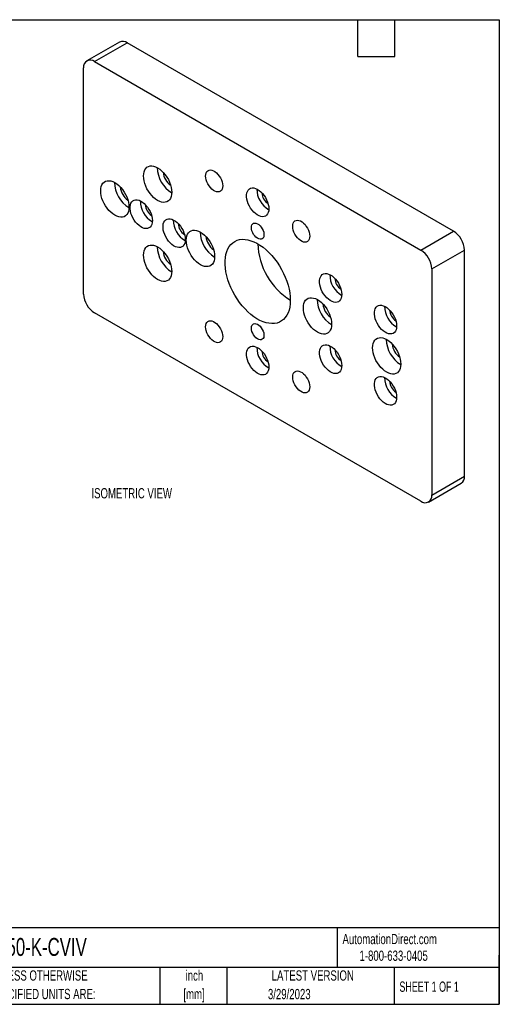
# Model space of a CAD drawing. Header units: inches. Extents: x 0.5 to 21.5, y 0.5 to 16.5.
# Tile 3 of 3: x 13.7 to 21.5, y 0.5 to 16.5. Entities that reach past the tile are written whole.
import ezdxf

# ---------------------------------------------------------------- set-up
doc = ezdxf.new("R2010")
doc.units = ezdxf.units.IN
doc.header["$LTSCALE"] = 2
doc.header["$MEASUREMENT"] = 0
doc.layers.add('TEXT', color=140, linetype='Continuous', lineweight=25)
doc.styles.add('SLDTEXTSTYLE0', font='TXT', dxfattribs={"width": 0.7})
doc.styles.add('SLDTEXTSTYLE1', font='TXT', dxfattribs={"width": 0.65})

# ---------------------------------------------------------------- blocks, each defined once
blk = doc.blocks.new('SW_NOTE_0_1')
at = {"layer": 'TEXT', "color": 0, "char_height": 0.1667, "attachment_point": 2, "style": 'SLDTEXTSTYLE0'}
for s, insert in [('inch', (0.25, 0.215)), ('[mm]', (0.244, -0.086))]:
    blk.add_mtext(s, dxfattribs=dict(at, insert=insert))
blk = doc.blocks.new('SW_NOTE_0_2')
at = {"layer": 'TEXT', "color": 0, "char_height": 0.16667, "attachment_point": 1, "style": 'SLDTEXTSTYLE0'}
for s, insert in [('UNLESS OTHERWISE', (0, 0.215)), ('SPECIFIED UNITS ARE:', (0, -0.086))]:
    blk.add_mtext(s, dxfattribs=dict(at, insert=insert))

msp = doc.modelspace()

# ---------------------------------------------------------------- linework, layer by layer
for p, q in [((15.327, 16.137), (14.797, 15.831)), ((14.922, 15.818), (15.452, 16.125)), ((20.756, 13.063), (15.452, 16.125)), ((14.745, 12.042), (14.745, 15.716)), ((14.922, 15.818), (20.225, 12.757)), ((20.225, 12.757), (20.756, 13.063)), ((20.402, 12.451), (20.933, 12.757)), ((20.933, 9.082), (20.933, 12.757)), ((20.402, 12.451), (20.402, 8.776)), ((20.225, 8.674), (14.922, 11.736)), ((20.35, 8.662), (20.881, 8.968)), ((20.402, 8.776), (20.933, 9.082))]:
    msp.add_line(p, q)
at = {"flags": 128}
for points in [[(16.178, 13.695), (16.175, 13.659), (16.168, 13.626), (16.157, 13.597), (16.141, 13.573), (16.122, 13.554), (16.098, 13.541), (16.072, 13.533), (16.043, 13.532), (16.013, 13.536), (15.981, 13.546), (15.948, 13.563), (15.915, 13.584), (15.883, 13.611), (15.853, 13.642), (15.824, 13.676), (15.798, 13.714), (15.774, 13.754), (15.755, 13.796), (15.739, 13.838), (15.728, 13.88), (15.721, 13.921), (15.718, 13.96), (15.721, 13.997), (15.728, 14.03), (15.739, 14.059), (15.755, 14.083), (15.774, 14.102), (15.798, 14.115), (15.824, 14.123), (15.853, 14.124), (15.883, 14.12), (15.915, 14.109), (15.948, 14.093), (15.981, 14.071), (16.013, 14.045), (16.043, 14.014), (16.072, 13.979), (16.098, 13.941), (16.122, 13.901), (16.141, 13.86), (16.157, 13.817), (16.168, 13.775), (16.175, 13.734), (16.178, 13.695)], [(17.005, 13.799), (17.003, 13.771), (16.996, 13.747), (16.984, 13.727), (16.969, 13.713), (16.95, 13.704), (16.928, 13.701), (16.905, 13.704), (16.879, 13.713), (16.854, 13.727), (16.829, 13.747), (16.805, 13.772), (16.783, 13.8), (16.764, 13.831), (16.749, 13.863), (16.738, 13.896), (16.731, 13.929), (16.728, 13.959), (16.731, 13.987), (16.738, 14.012), (16.749, 14.032), (16.764, 14.046), (16.783, 14.055), (16.805, 14.058), (16.829, 14.055), (16.854, 14.046), (16.879, 14.031), (16.905, 14.011), (16.928, 13.987), (16.95, 13.959), (16.969, 13.928), (16.984, 13.896), (16.996, 13.863), (17.003, 13.83), (17.005, 13.799)], [(15.482, 13.454), (15.479, 13.418), (15.472, 13.385), (15.461, 13.356), (15.445, 13.332), (15.426, 13.313), (15.402, 13.299), (15.376, 13.292), (15.347, 13.29), (15.317, 13.295), (15.285, 13.305), (15.252, 13.321), (15.219, 13.343), (15.187, 13.37), (15.157, 13.401), (15.128, 13.435), (15.102, 13.473), (15.078, 13.513), (15.059, 13.555), (15.043, 13.597), (15.032, 13.639), (15.025, 13.68), (15.022, 13.719), (15.025, 13.756), (15.032, 13.789), (15.043, 13.817), (15.059, 13.842), (15.078, 13.861), (15.102, 13.874), (15.128, 13.881), (15.157, 13.883), (15.187, 13.879), (15.219, 13.868), (15.252, 13.852), (15.285, 13.83), (15.317, 13.804), (15.347, 13.773), (15.376, 13.738), (15.402, 13.7), (15.426, 13.66), (15.445, 13.619), (15.461, 13.576), (15.472, 13.534), (15.479, 13.493), (15.482, 13.454)], [(17.755, 13.428), (17.752, 13.396), (17.745, 13.367), (17.734, 13.343), (17.718, 13.323), (17.699, 13.309), (17.677, 13.301), (17.651, 13.299), (17.624, 13.302), (17.596, 13.312), (17.566, 13.328), (17.538, 13.348), (17.51, 13.374), (17.483, 13.404), (17.459, 13.436), (17.438, 13.472), (17.421, 13.509), (17.407, 13.546), (17.398, 13.584), (17.393, 13.62), (17.393, 13.653), (17.398, 13.684), (17.407, 13.71), (17.421, 13.732), (17.438, 13.749), (17.459, 13.76), (17.483, 13.765), (17.51, 13.765), (17.538, 13.758), (17.566, 13.745), (17.596, 13.727), (17.624, 13.704), (17.651, 13.676), (17.677, 13.645), (17.699, 13.611), (17.718, 13.574), (17.734, 13.537), (17.745, 13.499), (17.752, 13.463), (17.755, 13.428)], [(15.862, 13.235), (15.859, 13.203), (15.852, 13.174), (15.841, 13.15), (15.825, 13.13), (15.806, 13.116), (15.784, 13.108), (15.758, 13.106), (15.731, 13.109), (15.703, 13.119), (15.673, 13.135), (15.645, 13.155), (15.617, 13.181), (15.59, 13.21), (15.566, 13.243), (15.545, 13.279), (15.528, 13.316), (15.514, 13.353), (15.505, 13.391), (15.5, 13.426), (15.5, 13.46), (15.505, 13.491), (15.514, 13.517), (15.528, 13.539), (15.545, 13.556), (15.566, 13.567), (15.59, 13.572), (15.617, 13.572), (15.645, 13.565), (15.673, 13.552), (15.703, 13.534), (15.731, 13.511), (15.758, 13.483), (15.784, 13.452), (15.806, 13.418), (15.825, 13.381), (15.841, 13.344), (15.852, 13.306), (15.859, 13.27), (15.862, 13.235)], [(16.396, 12.926), (16.394, 12.894), (16.387, 12.865), (16.375, 12.841), (16.36, 12.822), (16.341, 12.808), (16.318, 12.799), (16.293, 12.797), (16.266, 12.801), (16.237, 12.811), (16.208, 12.826), (16.179, 12.847), (16.151, 12.872), (16.125, 12.902), (16.101, 12.935), (16.08, 12.97), (16.062, 13.007), (16.049, 13.045), (16.04, 13.082), (16.035, 13.118), (16.035, 13.152), (16.04, 13.182), (16.049, 13.209), (16.062, 13.231), (16.08, 13.247), (16.101, 13.259), (16.125, 13.264), (16.151, 13.263), (16.179, 13.256), (16.208, 13.244), (16.237, 13.225), (16.266, 13.202), (16.293, 13.175), (16.318, 13.143), (16.341, 13.109), (16.36, 13.073), (16.375, 13.035), (16.387, 12.998), (16.394, 12.961), (16.396, 12.926)], [(17.471, 13.122), (17.474, 13.146), (17.481, 13.166), (17.492, 13.182), (17.507, 13.191), (17.526, 13.195), (17.546, 13.193), (17.568, 13.184), (17.59, 13.17), (17.612, 13.151), (17.631, 13.128), (17.648, 13.101), (17.662, 13.073), (17.671, 13.045), (17.676, 13.017), (17.676, 12.991), (17.671, 12.969), (17.662, 12.951), (17.648, 12.939), (17.631, 12.932), (17.612, 12.931), (17.59, 12.937), (17.568, 12.948), (17.546, 12.965), (17.526, 12.986), (17.507, 13.011), (17.492, 13.038), (17.481, 13.067), (17.474, 13.095), (17.471, 13.122)], [(18.419, 12.983), (18.417, 12.955), (18.41, 12.931), (18.399, 12.911), (18.383, 12.896), (18.364, 12.887), (18.343, 12.884), (18.319, 12.887), (18.294, 12.896), (18.268, 12.911), (18.243, 12.931), (18.219, 12.955), (18.197, 12.983), (18.179, 13.014), (18.163, 13.047), (18.152, 13.08), (18.145, 13.112), (18.142, 13.143), (18.145, 13.171), (18.152, 13.195), (18.163, 13.215), (18.179, 13.23), (18.197, 13.239), (18.219, 13.242), (18.243, 13.239), (18.268, 13.23), (18.294, 13.215), (18.319, 13.195), (18.343, 13.171), (18.364, 13.142), (18.383, 13.112), (18.399, 13.079), (18.41, 13.046), (18.417, 13.014), (18.419, 12.983)], [(16.874, 12.651), (16.871, 12.614), (16.864, 12.581), (16.853, 12.552), (16.837, 12.528), (16.818, 12.509), (16.794, 12.496), (16.768, 12.488), (16.739, 12.487), (16.709, 12.491), (16.677, 12.502), (16.644, 12.518), (16.611, 12.539), (16.579, 12.566), (16.549, 12.597), (16.52, 12.632), (16.494, 12.67), (16.47, 12.71), (16.451, 12.751), (16.435, 12.794), (16.424, 12.836), (16.417, 12.877), (16.414, 12.916), (16.417, 12.952), (16.424, 12.985), (16.435, 13.014), (16.451, 13.038), (16.47, 13.057), (16.494, 13.07), (16.52, 13.078), (16.549, 13.079), (16.579, 13.075), (16.611, 13.065), (16.644, 13.048), (16.677, 13.027), (16.709, 13), (16.739, 12.969), (16.768, 12.935), (16.794, 12.897), (16.818, 12.857), (16.837, 12.815), (16.853, 12.773), (16.864, 12.731), (16.871, 12.69), (16.874, 12.651)], [(16.178, 12.409), (16.175, 12.373), (16.168, 12.34), (16.157, 12.311), (16.141, 12.287), (16.122, 12.268), (16.098, 12.255), (16.072, 12.247), (16.043, 12.246), (16.013, 12.25), (15.981, 12.261), (15.948, 12.277), (15.915, 12.298), (15.883, 12.325), (15.853, 12.356), (15.824, 12.391), (15.798, 12.428), (15.774, 12.468), (15.755, 12.51), (15.739, 12.552), (15.728, 12.594), (15.721, 12.635), (15.718, 12.675), (15.721, 12.711), (15.728, 12.744), (15.739, 12.773), (15.755, 12.797), (15.774, 12.816), (15.798, 12.829), (15.824, 12.837), (15.853, 12.838), (15.883, 12.834), (15.915, 12.823), (15.948, 12.807), (15.981, 12.786), (16.013, 12.759), (16.043, 12.728), (16.072, 12.693), (16.098, 12.656), (16.122, 12.615), (16.141, 12.574), (16.157, 12.532), (16.168, 12.489), (16.175, 12.448), (16.178, 12.409)], [(18.104, 11.94), (18.102, 11.884), (18.095, 11.831), (18.083, 11.782), (18.067, 11.737), (18.047, 11.696), (18.022, 11.661), (17.994, 11.63), (17.962, 11.605), (17.926, 11.585), (17.888, 11.571), (17.846, 11.564), (17.802, 11.562), (17.756, 11.566), (17.709, 11.576), (17.66, 11.592), (17.611, 11.614), (17.561, 11.641), (17.512, 11.674), (17.463, 11.712), (17.415, 11.754), (17.368, 11.801), (17.323, 11.851), (17.28, 11.906), (17.24, 11.963), (17.203, 12.022), (17.169, 12.084), (17.139, 12.147), (17.112, 12.211), (17.09, 12.275), (17.072, 12.339), (17.058, 12.402), (17.049, 12.464), (17.044, 12.523), (17.044, 12.581), (17.049, 12.635), (17.058, 12.686), (17.072, 12.734), (17.09, 12.776), (17.112, 12.815), (17.139, 12.848), (17.169, 12.876), (17.203, 12.898), (17.24, 12.915), (17.28, 12.926), (17.323, 12.931), (17.368, 12.93), (17.415, 12.922), (17.463, 12.909), (17.512, 12.89), (17.561, 12.866), (17.611, 12.836), (17.66, 12.801), (17.709, 12.76), (17.756, 12.716), (17.802, 12.667), (17.846, 12.615), (17.888, 12.559), (17.926, 12.501), (17.962, 12.44), (17.994, 12.378), (18.022, 12.314), (18.047, 12.25), (18.067, 12.186), (18.083, 12.122), (18.095, 12.06), (18.102, 11.999), (18.104, 11.94)], [(18.941, 12.036), (18.938, 12.004), (18.931, 11.975), (18.92, 11.951), (18.904, 11.931), (18.885, 11.917), (18.863, 11.909), (18.837, 11.907), (18.81, 11.911), (18.782, 11.92), (18.752, 11.936), (18.724, 11.957), (18.696, 11.982), (18.669, 12.012), (18.645, 12.045), (18.624, 12.08), (18.607, 12.117), (18.593, 12.155), (18.584, 12.192), (18.579, 12.228), (18.579, 12.261), (18.584, 12.292), (18.593, 12.318), (18.607, 12.34), (18.624, 12.357), (18.645, 12.368), (18.669, 12.374), (18.696, 12.373), (18.724, 12.366), (18.752, 12.353), (18.782, 12.335), (18.81, 12.312), (18.837, 12.284), (18.863, 12.253), (18.885, 12.219), (18.904, 12.182), (18.92, 12.145), (18.931, 12.107), (18.938, 12.071), (18.941, 12.036)], [(18.775, 11.553), (18.773, 11.516), (18.766, 11.484), (18.754, 11.455), (18.739, 11.431), (18.719, 11.412), (18.696, 11.398), (18.67, 11.391), (18.641, 11.389), (18.61, 11.394), (18.578, 11.404), (18.545, 11.42), (18.513, 11.442), (18.481, 11.468), (18.45, 11.499), (18.421, 11.534), (18.395, 11.572), (18.372, 11.612), (18.352, 11.654), (18.336, 11.696), (18.325, 11.738), (18.318, 11.779), (18.316, 11.818), (18.318, 11.854), (18.325, 11.887), (18.336, 11.916), (18.352, 11.94), (18.372, 11.959), (18.395, 11.973), (18.421, 11.98), (18.45, 11.982), (18.481, 11.977), (18.513, 11.967), (18.545, 11.951), (18.578, 11.929), (18.61, 11.903), (18.641, 11.872), (18.67, 11.837), (18.696, 11.799), (18.719, 11.759), (18.739, 11.717), (18.754, 11.675), (18.766, 11.633), (18.773, 11.592), (18.775, 11.553)], [(19.832, 11.522), (19.829, 11.489), (19.822, 11.461), (19.811, 11.437), (19.795, 11.417), (19.776, 11.403), (19.753, 11.395), (19.728, 11.393), (19.701, 11.396), (19.672, 11.406), (19.643, 11.422), (19.614, 11.442), (19.586, 11.468), (19.56, 11.497), (19.536, 11.53), (19.515, 11.566), (19.498, 11.603), (19.484, 11.64), (19.475, 11.678), (19.47, 11.713), (19.47, 11.747), (19.475, 11.778), (19.484, 11.804), (19.498, 11.826), (19.515, 11.843), (19.536, 11.854), (19.56, 11.859), (19.586, 11.859), (19.614, 11.852), (19.643, 11.839), (19.672, 11.821), (19.701, 11.798), (19.728, 11.77), (19.753, 11.739), (19.776, 11.704), (19.795, 11.668), (19.811, 11.631), (19.822, 11.593), (19.829, 11.557), (19.832, 11.522)], [(17.005, 11.35), (17.003, 11.322), (16.996, 11.297), (16.984, 11.278), (16.969, 11.263), (16.95, 11.254), (16.928, 11.251), (16.905, 11.254), (16.879, 11.263), (16.854, 11.278), (16.829, 11.298), (16.805, 11.322), (16.783, 11.35), (16.764, 11.381), (16.749, 11.414), (16.738, 11.447), (16.731, 11.479), (16.728, 11.51), (16.731, 11.538), (16.738, 11.562), (16.749, 11.582), (16.764, 11.597), (16.783, 11.606), (16.805, 11.609), (16.829, 11.605), (16.854, 11.596), (16.879, 11.582), (16.905, 11.562), (16.928, 11.537), (16.95, 11.509), (16.969, 11.478), (16.984, 11.446), (16.996, 11.413), (17.003, 11.381), (17.005, 11.35)], [(17.471, 11.489), (17.474, 11.513), (17.481, 11.533), (17.492, 11.549), (17.507, 11.558), (17.526, 11.562), (17.546, 11.56), (17.568, 11.551), (17.59, 11.537), (17.612, 11.518), (17.631, 11.495), (17.648, 11.468), (17.662, 11.44), (17.671, 11.412), (17.676, 11.384), (17.676, 11.358), (17.671, 11.336), (17.662, 11.318), (17.648, 11.306), (17.631, 11.299), (17.612, 11.298), (17.59, 11.303), (17.568, 11.315), (17.546, 11.332), (17.526, 11.353), (17.507, 11.378), (17.492, 11.405), (17.481, 11.434), (17.474, 11.462), (17.471, 11.489)], [(18.941, 10.879), (18.938, 10.846), (18.931, 10.818), (18.92, 10.793), (18.904, 10.774), (18.885, 10.76), (18.863, 10.752), (18.837, 10.75), (18.81, 10.753), (18.782, 10.763), (18.752, 10.778), (18.724, 10.799), (18.696, 10.825), (18.669, 10.854), (18.645, 10.887), (18.624, 10.923), (18.607, 10.96), (18.593, 10.997), (18.584, 11.034), (18.579, 11.07), (18.579, 11.104), (18.584, 11.135), (18.593, 11.161), (18.607, 11.183), (18.624, 11.2), (18.645, 11.211), (18.669, 11.216), (18.696, 11.215), (18.724, 11.209), (18.752, 11.196), (18.782, 11.178), (18.81, 11.155), (18.837, 11.127), (18.863, 11.096), (18.885, 11.061), (18.904, 11.025), (18.92, 10.988), (18.931, 10.95), (18.938, 10.913), (18.941, 10.879)], [(19.9, 10.904), (19.897, 10.867), (19.89, 10.834), (19.879, 10.805), (19.863, 10.781), (19.844, 10.762), (19.82, 10.749), (19.794, 10.741), (19.765, 10.74), (19.735, 10.744), (19.703, 10.755), (19.67, 10.771), (19.637, 10.793), (19.605, 10.819), (19.575, 10.85), (19.546, 10.885), (19.52, 10.923), (19.496, 10.963), (19.477, 11.004), (19.461, 11.047), (19.45, 11.089), (19.443, 11.13), (19.44, 11.169), (19.443, 11.205), (19.45, 11.238), (19.461, 11.267), (19.477, 11.291), (19.496, 11.31), (19.52, 11.323), (19.546, 11.331), (19.575, 11.333), (19.605, 11.328), (19.637, 11.318), (19.67, 11.301), (19.703, 11.28), (19.735, 11.253), (19.765, 11.222), (19.794, 11.188), (19.82, 11.15), (19.844, 11.11), (19.863, 11.068), (19.879, 11.026), (19.89, 10.984), (19.897, 10.943), (19.9, 10.904)], [(17.755, 10.856), (17.752, 10.824), (17.745, 10.795), (17.734, 10.771), (17.718, 10.751), (17.699, 10.737), (17.677, 10.729), (17.651, 10.727), (17.624, 10.731), (17.596, 10.74), (17.566, 10.756), (17.538, 10.777), (17.51, 10.802), (17.483, 10.832), (17.459, 10.865), (17.438, 10.9), (17.421, 10.937), (17.407, 10.975), (17.398, 11.012), (17.393, 11.048), (17.393, 11.081), (17.398, 11.112), (17.407, 11.138), (17.421, 11.16), (17.438, 11.177), (17.459, 11.188), (17.483, 11.194), (17.51, 11.193), (17.538, 11.186), (17.566, 11.173), (17.596, 11.155), (17.624, 11.132), (17.651, 11.104), (17.677, 11.073), (17.699, 11.039), (17.718, 11.002), (17.734, 10.965), (17.745, 10.928), (17.752, 10.891), (17.755, 10.856)], [(18.419, 10.533), (18.417, 10.505), (18.41, 10.481), (18.399, 10.461), (18.383, 10.446), (18.364, 10.437), (18.343, 10.435), (18.319, 10.438), (18.294, 10.447), (18.268, 10.461), (18.243, 10.481), (18.219, 10.506), (18.197, 10.534), (18.179, 10.565), (18.163, 10.597), (18.152, 10.63), (18.145, 10.663), (18.142, 10.693), (18.145, 10.721), (18.152, 10.746), (18.163, 10.766), (18.179, 10.78), (18.197, 10.789), (18.219, 10.792), (18.243, 10.789), (18.268, 10.78), (18.294, 10.765), (18.319, 10.745), (18.343, 10.721), (18.364, 10.693), (18.383, 10.662), (18.399, 10.63), (18.41, 10.597), (18.417, 10.564), (18.419, 10.533)], [(19.832, 10.364), (19.829, 10.332), (19.822, 10.304), (19.811, 10.279), (19.795, 10.26), (19.776, 10.246), (19.753, 10.237), (19.728, 10.235), (19.701, 10.239), (19.672, 10.249), (19.643, 10.264), (19.614, 10.285), (19.586, 10.31), (19.56, 10.34), (19.536, 10.373), (19.515, 10.408), (19.498, 10.445), (19.484, 10.483), (19.475, 10.52), (19.47, 10.556), (19.47, 10.59), (19.475, 10.62), (19.484, 10.647), (19.498, 10.669), (19.515, 10.686), (19.536, 10.697), (19.56, 10.702), (19.586, 10.701), (19.614, 10.694), (19.643, 10.682), (19.672, 10.664), (19.701, 10.64), (19.728, 10.613), (19.753, 10.581), (19.776, 10.547), (19.795, 10.511), (19.811, 10.473), (19.822, 10.436), (19.829, 10.399), (19.832, 10.364)]]:
    msp.add_lwpolyline(points, dxfattribs=at)
for centre, radius, start, end in [((15.38, 16.026), 0.122, 53.4704, 115.2191), ((14.854, 15.733), 0.11, 51.3254, 188.6853), ((16.431, 14.107), 0.49, 181.1469, 238.8477), ((16.333, 14.05), 0.297, 185.7301, 234.2645), ((15.735, 13.866), 0.49, 181.1469, 238.8477), ((15.637, 13.809), 0.297, 185.7301, 234.2645), ((17.942, 13.745), 0.382, 179.4897, 240.505), ((17.857, 13.696), 0.216, 182.4359, 237.9408), ((16.049, 13.552), 0.382, 179.4897, 240.505), ((15.964, 13.503), 0.216, 182.4359, 237.9408), ((16.584, 13.243), 0.382, 179.4897, 240.505), ((16.498, 13.194), 0.216, 182.4359, 237.9408), ((17.127, 13.062), 0.49, 181.1469, 238.8477), ((17.029, 13.005), 0.297, 185.7301, 234.2645), ((20.55, 12.74), 0.383, 2.4763, 57.5237), ((16.431, 12.821), 0.49, 181.1469, 238.8477), ((18.717, 12.906), 1.144, 182.3876, 237.6071), ((16.333, 12.764), 0.297, 185.7301, 234.2645), ((20.02, 12.434), 0.383, 2.4764, 57.5236), ((19.128, 12.353), 0.382, 179.4897, 240.505), ((19.043, 12.304), 0.216, 182.4359, 237.9408), ((15.128, 12.058), 0.383, 182.4764, 237.5236), ((19.028, 11.964), 0.49, 181.1469, 238.8477), ((18.93, 11.908), 0.297, 185.7301, 234.2645), ((20.019, 11.839), 0.382, 179.4897, 240.505), ((19.934, 11.79), 0.216, 182.4359, 237.9408), ((20.153, 11.315), 0.49, 181.1469, 238.8477), ((20.055, 11.258), 0.297, 185.7301, 234.2645), ((17.942, 11.173), 0.382, 179.4897, 240.505), ((17.857, 11.124), 0.216, 182.4359, 237.9408), ((19.128, 11.196), 0.382, 179.4897, 240.505), ((19.043, 11.147), 0.216, 182.4359, 237.9408), ((20.019, 10.682), 0.382, 179.4897, 240.505), ((19.934, 10.632), 0.216, 182.4359, 237.9408), ((20.808, 9.07), 0.126, 305.6498, 5.6624), ((20.294, 8.76), 0.11, 231.3254, 8.6853)]:
    msp.add_arc(centre, radius, start, end)
at = {"layer": 'TEXT'}
for p, q in [((0.5, 16.5), (21.5, 16.5)), ((19.2, 15.9), (19.2, 16.5)), ((19.8, 15.9), (19.8, 16.5)), ((21.5, 16.5), (21.5, 0.5)), ((19.2, 15.9), (19.8, 15.9)), ((21.5, 1.742), (0.5, 1.742)), ((18.864, 1.742), (18.864, 1.1)), ((21.5, 0.5), (21.5, 1.3)), ((21.5, 1.1), (0.5, 1.1)), ((15.986, 1.1), (15.986, 0.5)), ((17.072, 1.1), (17.072, 0.5)), ((19.791, 1.1), (19.791, 0.5)), ((0.5, 0.5), (21.5, 0.5))]:
    msp.add_line(p, q, dxfattribs=at)

# ---------------------------------------------------------------- block references
for name, p in [('SW_NOTE_0_2', (13.197, 0.837)), ('SW_NOTE_0_1', (16.295, 0.837))]:
    msp.add_blockref(name, p, dxfattribs=at)

# ---------------------------------------------------------------- texts
for s, insert, char_height, attachment_point, style in [('ISOMETRIC VIEW', (14.872, 8.888), 0.16667, 1, 'SLDTEXTSTYLE0'), ('AutomationDirect.com', (18.952, 1.644), 0.16667, 1, 'SLDTEXTSTYLE0'), ('AFSB-550-K-CVIV', (12.536, 1.578), 0.29167, 1, 'SLDTEXTSTYLE0'), ('1-800-633-0405', (19.228, 1.373), 0.16667, 1, 'SLDTEXTSTYLE0'), ('LATEST VERSION', (18.469, 1.052), 0.16667, 2, 'SLDTEXTSTYLE0'), ('SHEET 1 OF 1', (19.877, 0.87), 0.16667, 1, 'SLDTEXTSTYLE1'), ('3/29/2023', (18.087, 0.75), 0.1667, 2, 'SLDTEXTSTYLE0')]:
    msp.add_mtext(s, dxfattribs=dict(at, insert=insert, char_height=char_height, attachment_point=attachment_point, style=style))

doc.saveas('drawing.dxf')
